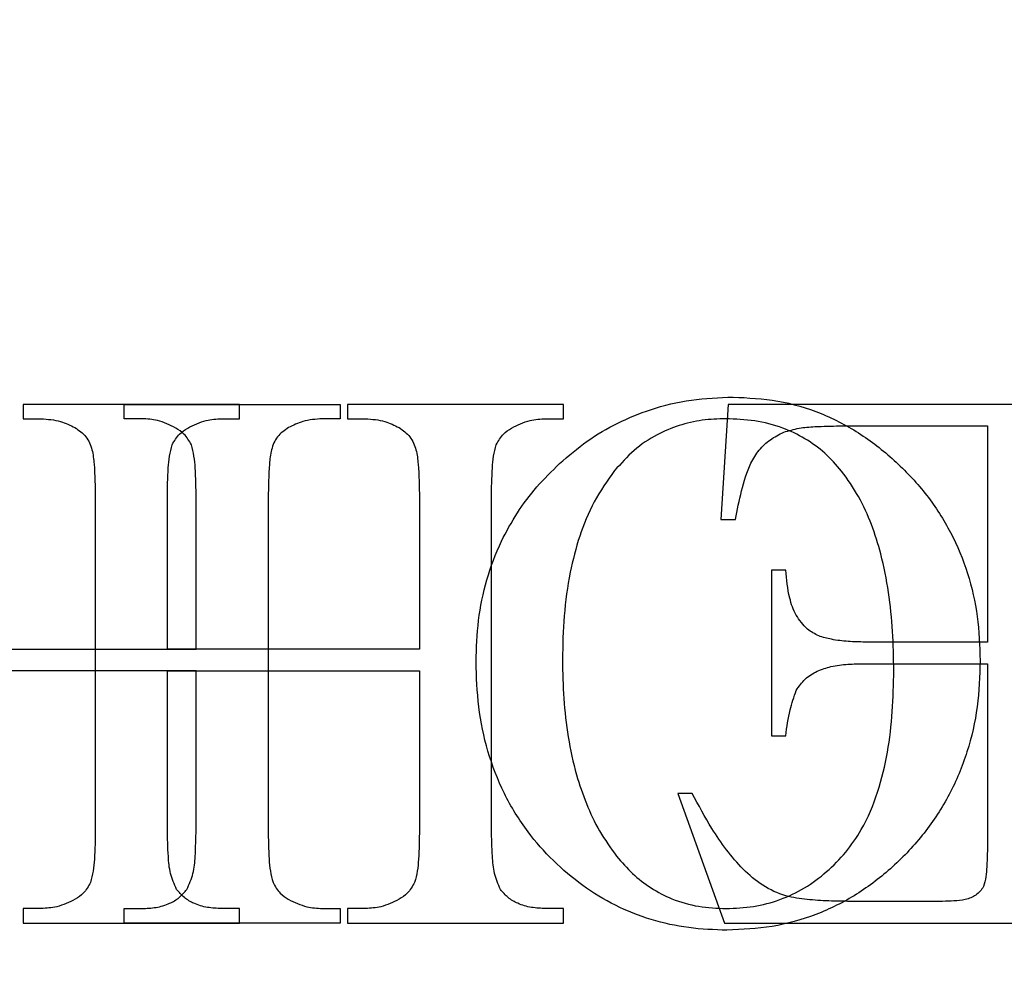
# Model space of a CAD drawing. Header units: millimetres. Extents: x 250 to 59450, y 0 to 41800.
# Tile 128 of 148: x 44051 to 44184, y 30164 to 30291. Entities that reach past the tile are written whole.
import ezdxf

# ---------------------------------------------------------------- set-up
doc = ezdxf.new("R2010")
doc.units = ezdxf.units.MM
doc.header["$LTSCALE"] = 50
doc.layers.add('MASS', color=29, linetype='Continuous')
doc.styles.add('SLDTEXTSTYLE0', font='TXT', dxfattribs={"width": 0.605})
doc.dimstyles.new('SLDDIMSTYLE2', dxfattribs={"dimtxt": 128.415934, "dimasz": 100, "dimexe": 0, "dimexo": 0.0625, "dimgap": 32.103984, "dimtad": 1, "dimdec": 1, "dimrnd": 1e-09, "dimzin": 12, "dimdsep": 46, "dimtxsty": 'SLDTEXTSTYLE0', "dimsah": 1, "dimcen": 0.09, "dimadec": 0, "dimazin": 3, "dimtfac": 1, "dimtdec": 1, "dimtofl": 0, "dimtmove": 0, "dimatfit": 3, "dimfxl": 1, "dimfrac": 2, "dimtolj": 1, "dimtzin": 12, "dimarcsym": 0})

# ---------------------------------------------------------------- blocks, each defined once
blk = doc.blocks.new('_D_62')
at = {"layer": 'MASS'}
for p, q in [((43561.06, 31683.17), (42660.66, 31683.17)), ((42685.66, 28733.17), (42685.66, 31683.17))]:
    blk.add_line(p, q, dxfattribs=at)
for points in [[(42685.66, 31683.17), (42660.66, 31583.17), (42710.66, 31583.17)], [(42685.66, 28733.17), (42710.66, 28833.17), (42660.66, 28833.17)]]:
    blk.add_solid(points, dxfattribs=at)
at = {"layer": 'MASS', "char_height": 132.292, "attachment_point": 1, "rotation": 90, "style": 'SLDTEXTSTYLE0'}
for s, insert in [('2950', (42515.13, 30232.67)), ('Tor li.', (42515.13, 29791.7))]:
    blk.add_mtext(s, dxfattribs=dict(at, insert=insert))
blk = doc.blocks.new('_D_63')
at = {"layer": 'MASS'}
for p, q in [((43482.36, 31733.17), (42360.52, 31733.17)), ((42385.52, 28733.17), (42385.52, 31733.17))]:
    blk.add_line(p, q, dxfattribs=at)
for points in [[(42385.52, 31733.17), (42360.52, 31633.17), (42410.52, 31633.17)], [(42385.52, 28733.17), (42410.52, 28833.17), (42360.52, 28833.17)]]:
    blk.add_solid(points, dxfattribs=at)
at = {"layer": 'MASS', "attachment_point": 1, "rotation": 90, "style": 'SLDTEXTSTYLE0'}
for s, insert, char_height in [('3000', (42214.99, 30556.55), 132.292), ('Torrahmen li.', (42214.99, 29517.82), 132.2917)]:
    blk.add_mtext(s, dxfattribs=dict(at, insert=insert, char_height=char_height))
blk = doc.blocks.new('_D_64')
at = {"layer": 'MASS'}
for p, q in [((43532.36, 31833.17), (42053.4, 31833.17)), ((42078.4, 28733.17), (42078.4, 31833.17))]:
    blk.add_line(p, q, dxfattribs=at)
for points in [[(42078.4, 31833.17), (42053.4, 31733.17), (42103.4, 31733.17)], [(42078.4, 28733.17), (42103.4, 28833.17), (42053.4, 28833.17)]]:
    blk.add_solid(points, dxfattribs=at)
at = {"layer": 'MASS', "attachment_point": 1, "rotation": 90, "style": 'SLDTEXTSTYLE0'}
for s, insert, char_height in [('3100', (41907.87, 30689.85), 132.292), ('UK Filterdecke', (41907.87, 29484.52), 132.2917)]:
    blk.add_mtext(s, dxfattribs=dict(at, insert=insert, char_height=char_height))
blk = doc.blocks.new('_D_65')
at = {"layer": 'MASS'}
for p, q in [((43482.36, 32585.17), (41743.97, 32585.17)), ((41768.97, 28733.17), (41768.97, 32585.17))]:
    blk.add_line(p, q, dxfattribs=at)
for points in [[(41768.97, 32585.17), (41743.97, 32485.17), (41793.97, 32485.17)], [(41768.97, 28733.17), (41793.97, 28833.17), (41743.97, 28833.17)]]:
    blk.add_solid(points, dxfattribs=at)
at = {"layer": 'MASS', "char_height": 132.292, "attachment_point": 1, "rotation": 90, "style": 'SLDTEXTSTYLE0'}
for s, insert in [('3852', (41598.44, 30913.96)), ('OK Kabine', (41598.44, 30012.41))]:
    blk.add_mtext(s, dxfattribs=dict(at, insert=insert))
blk = doc.blocks.new('_D_68')
at = {"layer": 'MASS'}
blk.add_line((41220.28, 34063.17), (41220.28, 28733.17), dxfattribs=at)
for points in [[(41220.28, 34063.17), (41195.28, 33963.17), (41245.28, 33963.17)], [(41220.28, 28733.17), (41245.28, 28833.17), (41195.28, 28833.17)]]:
    blk.add_solid(points, dxfattribs=at)
at = {"layer": 'MASS', "insert": (41049.75, 31202.19), "char_height": 132.292, "attachment_point": 1, "rotation": 90, "style": 'SLDTEXTSTYLE0'}
blk.add_mtext('5330', dxfattribs=at)

msp = doc.modelspace()

# ---------------------------------------------------------------- linework, layer by layer
at = {"color": 216, "linetype": 'Continuous', "lineweight": 25, "true_color": 0x80007d}
for p, q in [((44051.47, 30239.17), (44051.47, 30237.23)), ((44080.63, 30239.17), (44051.47, 30239.17)), ((44080.63, 30239.17), (44051.47, 30239.17)), ((44051.47, 30239.17), (44051.47, 30237.23)), ((44065.08, 30239.17), (44094.24, 30239.17)), ((44065.08, 30237.23), (44065.08, 30239.17)), ((44065.08, 30237.23), (44065.08, 30239.17)), ((44065.08, 30239.17), (44094.24, 30239.17)), ((44080.63, 30237.23), (44080.63, 30239.17)), ((44080.63, 30237.23), (44080.63, 30239.17)), ((44094.24, 30239.17), (44094.24, 30237.23)), ((44094.24, 30239.17), (44094.24, 30237.23)), ((44124.38, 30239.17), (44095.22, 30239.17)), ((44095.22, 30239.17), (44095.22, 30237.23)), ((44095.22, 30239.17), (44095.22, 30237.23)), ((44124.38, 30239.17), (44095.22, 30239.17)), ((44124.38, 30237.23), (44124.38, 30239.17)), ((44124.38, 30237.23), (44124.38, 30239.17)), ((44146.61, 30239.17), (44145.63, 30223.62)), ((44146.61, 30239.17), (44145.63, 30223.62)), ((44201.05, 30239.17), (44146.61, 30239.17)), ((44201.05, 30239.17), (44146.61, 30239.17)), ((44051.47, 30237.23), (44053.87, 30237.23)), ((44051.47, 30237.23), (44053.87, 30237.23)), ((44067.48, 30237.23), (44065.08, 30237.23)), ((44067.48, 30237.23), (44065.08, 30237.23)), ((44078.23, 30237.23), (44080.63, 30237.23)), ((44078.23, 30237.23), (44080.63, 30237.23)), ((44094.24, 30237.23), (44091.84, 30237.23)), ((44094.24, 30237.23), (44091.84, 30237.23)), ((44095.22, 30237.23), (44097.66, 30237.23)), ((44095.22, 30237.23), (44097.66, 30237.23)), ((44121.98, 30237.23), (44124.38, 30237.23)), ((44121.98, 30237.23), (44124.38, 30237.23)), ((44161.67, 30236.26), (44181.61, 30236.26)), ((44161.67, 30236.26), (44181.61, 30236.26)), ((44181.61, 30236.26), (44181.61, 30207.09)), ((44181.61, 30236.26), (44181.61, 30207.09)), ((44061.19, 30226.54), (44061.19, 30181.81)), ((44061.19, 30226.54), (44061.19, 30181.81)), ((44070.91, 30206.12), (44070.91, 30226.54)), ((44070.91, 30206.12), (44070.91, 30226.54)), ((44074.8, 30206.12), (44074.8, 30226.54)), ((44074.8, 30206.12), (44074.8, 30226.54)), ((44084.52, 30226.54), (44084.52, 30181.81)), ((44084.52, 30226.54), (44084.52, 30181.81)), ((44104.94, 30226.54), (44104.94, 30206.12)), ((44104.94, 30226.54), (44104.94, 30206.12)), ((44114.66, 30181.81), (44114.66, 30226.54)), ((44114.66, 30181.81), (44114.66, 30226.54)), ((44145.63, 30223.62), (44147.58, 30223.62)), ((44145.63, 30223.62), (44147.58, 30223.62)), ((44152.44, 30216.81), (44152.44, 30194.45)), ((44154.38, 30216.81), (44152.44, 30216.81)), ((44154.38, 30216.81), (44152.44, 30216.81)), ((44152.44, 30216.81), (44152.44, 30194.45)), ((44181.61, 30207.09), (44165.08, 30207.09)), ((44181.61, 30207.09), (44165.08, 30207.09)), ((44040.77, 30206.12), (44074.8, 30206.12)), ((44040.77, 30206.12), (44074.8, 30206.12)), ((44104.94, 30206.12), (44070.91, 30206.12)), ((44104.94, 30206.12), (44070.91, 30206.12)), ((44074.8, 30203.2), (44040.77, 30203.2)), ((44074.8, 30203.2), (44040.77, 30203.2)), ((44070.91, 30203.2), (44104.94, 30203.2)), ((44070.91, 30181.81), (44070.91, 30203.2)), ((44070.91, 30181.81), (44070.91, 30203.2)), ((44070.91, 30203.2), (44104.94, 30203.2)), ((44074.8, 30181.81), (44074.8, 30203.2)), ((44074.8, 30181.81), (44074.8, 30203.2)), ((44104.94, 30203.2), (44104.94, 30181.81)), ((44104.94, 30203.2), (44104.94, 30181.81)), ((44165.08, 30204.17), (44181.61, 30204.17)), ((44165.08, 30204.17), (44181.61, 30204.17)), ((44181.61, 30204.17), (44181.61, 30180.23)), ((44181.61, 30204.17), (44181.61, 30180.23)), ((44152.44, 30194.45), (44154.38, 30194.45)), ((44152.44, 30194.45), (44154.38, 30194.45)), ((44139.8, 30186.67), (44146.1, 30169.17)), ((44141.74, 30186.67), (44139.8, 30186.67)), ((44141.74, 30186.67), (44139.8, 30186.67)), ((44139.8, 30186.67), (44146.1, 30169.17)), ((44053.87, 30171.12), (44051.47, 30171.12)), ((44051.47, 30171.12), (44051.47, 30169.17)), ((44051.47, 30171.12), (44051.47, 30169.17)), ((44053.87, 30171.12), (44051.47, 30171.12)), ((44065.08, 30171.12), (44067.48, 30171.12)), ((44065.08, 30169.17), (44065.08, 30171.12)), ((44065.08, 30171.12), (44067.48, 30171.12)), ((44065.08, 30169.17), (44065.08, 30171.12)), ((44080.63, 30171.12), (44078.23, 30171.12)), ((44080.63, 30171.12), (44078.23, 30171.12)), ((44080.63, 30169.17), (44080.63, 30171.12)), ((44080.63, 30169.17), (44080.63, 30171.12)), ((44091.84, 30171.12), (44094.24, 30171.12)), ((44091.84, 30171.12), (44094.24, 30171.12)), ((44094.24, 30171.12), (44094.24, 30169.17)), ((44094.24, 30171.12), (44094.24, 30169.17)), ((44097.66, 30171.12), (44095.22, 30171.12)), ((44095.22, 30171.12), (44095.22, 30169.17)), ((44095.22, 30171.12), (44095.22, 30169.17)), ((44097.66, 30171.12), (44095.22, 30171.12)), ((44124.38, 30171.12), (44121.98, 30171.12)), ((44124.38, 30171.12), (44121.98, 30171.12)), ((44124.38, 30169.17), (44124.38, 30171.12)), ((44124.38, 30169.17), (44124.38, 30171.12)), ((44175.54, 30172.09), (44163.09, 30172.09)), ((44175.54, 30172.09), (44163.09, 30172.09)), ((44051.47, 30169.17), (44080.63, 30169.17)), ((44051.47, 30169.17), (44080.63, 30169.17)), ((44094.24, 30169.17), (44065.08, 30169.17)), ((44094.24, 30169.17), (44065.08, 30169.17)), ((44095.22, 30169.17), (44124.38, 30169.17)), ((44095.22, 30169.17), (44124.38, 30169.17)), ((44146.1, 30169.17), (44201.05, 30169.17)), ((44146.1, 30169.17), (44201.05, 30169.17))]:
    msp.add_line(p, q, dxfattribs=at)
for points, knots in [([(44123.85, 30231.17), (44125.06, 30232.21), (44127.49, 30234.3), (44131.66, 30236.72), (44136.37, 30238.66), (44141.62, 30239.93), (44145.39, 30240.07), (44147.27, 30240.15)], [0, 0, 0, 0, 0.186685, 0.373385, 0.560069, 0.780027, 1, 1, 1, 1]), ([(44123.85, 30231.17), (44125.06, 30232.21), (44127.49, 30234.3), (44131.66, 30236.72), (44136.37, 30238.66), (44141.62, 30239.93), (44145.39, 30240.07), (44147.27, 30240.15)], [0, 0, 0, 0, 0.186685, 0.373385, 0.560069, 0.780027, 1, 1, 1, 1]), ([(44147.27, 30240.15), (44149.3, 30240.05), (44153.35, 30239.84), (44159.23, 30238.11), (44164.63, 30235.26), (44169.4, 30231.46), (44173.53, 30227.02), (44176.8, 30221.95), (44179.08, 30216.41), (44180.41, 30210.56), (44180.56, 30206.57), (44180.63, 30204.58)], [0, 0, 0, 0, 0.111971, 0.22395, 0.33593, 0.447928, 0.559949, 0.669939, 0.779931, 0.889967, 1, 1, 1, 1]), ([(44147.27, 30240.15), (44149.3, 30240.05), (44153.35, 30239.84), (44159.23, 30238.11), (44164.63, 30235.26), (44169.4, 30231.46), (44173.53, 30227.02), (44176.8, 30221.95), (44179.08, 30216.41), (44180.41, 30210.56), (44180.56, 30206.57), (44180.63, 30204.58)], [0, 0, 0, 0, 0.111971, 0.22395, 0.33593, 0.447928, 0.559949, 0.669939, 0.779931, 0.889967, 1, 1, 1, 1]), ([(44053.87, 30237.23), (44054.76, 30237.16), (44056.37, 30237.05), (44057.81, 30236.34), (44058.44, 30236.03)], [0, 0, 0, 0, 0.559857, 1, 1, 1, 1]), ([(44053.87, 30237.23), (44054.76, 30237.16), (44056.37, 30237.05), (44057.81, 30236.34), (44058.44, 30236.03)], [0, 0, 0, 0, 0.559857, 1, 1, 1, 1]), ([(44072.05, 30235.97), (44071.24, 30236.37), (44069.79, 30237.09), (44068.19, 30237.19), (44067.48, 30237.23)], [0, 0, 0, 0, 0.559868, 1, 1, 1, 1]), ([(44072.05, 30235.97), (44071.24, 30236.37), (44069.79, 30237.09), (44068.19, 30237.19), (44067.48, 30237.23)], [0, 0, 0, 0, 0.559868, 1, 1, 1, 1]), ([(44073.66, 30235.97), (44074.47, 30236.37), (44075.92, 30237.09), (44077.53, 30237.19), (44078.23, 30237.23)], [0, 0, 0, 0, 0.559868, 1, 1, 1, 1]), ([(44073.66, 30235.97), (44074.47, 30236.37), (44075.92, 30237.09), (44077.53, 30237.19), (44078.23, 30237.23)], [0, 0, 0, 0, 0.559868, 1, 1, 1, 1]), ([(44091.84, 30237.23), (44090.95, 30237.16), (44089.34, 30237.05), (44087.9, 30236.34), (44087.27, 30236.03)], [0, 0, 0, 0, 0.559857, 1, 1, 1, 1]), ([(44091.84, 30237.23), (44090.95, 30237.16), (44089.34, 30237.05), (44087.9, 30236.34), (44087.27, 30236.03)], [0, 0, 0, 0, 0.559857, 1, 1, 1, 1]), ([(44097.66, 30237.23), (44098.55, 30237.16), (44100.14, 30237.04), (44101.56, 30236.34), (44102.19, 30236.03)], [0, 0, 0, 0, 0.559793, 1, 1, 1, 1]), ([(44097.66, 30237.23), (44098.55, 30237.16), (44100.14, 30237.04), (44101.56, 30236.34), (44102.19, 30236.03)], [0, 0, 0, 0, 0.559793, 1, 1, 1, 1]), ([(44117.36, 30235.97), (44118.18, 30236.37), (44119.65, 30237.09), (44121.27, 30237.19), (44121.98, 30237.23)], [0, 0, 0, 0, 0.5599069, 1, 1, 1, 1]), ([(44117.36, 30235.97), (44118.18, 30236.37), (44119.65, 30237.09), (44121.27, 30237.19), (44121.98, 30237.23)], [0, 0, 0, 0, 0.5599069, 1, 1, 1, 1]), ([(44146.3, 30237.23), (44145.23, 30237.19), (44143.1, 30237.12), (44139.96, 30236.39), (44136.81, 30235.08), (44133.81, 30233.06), (44132.13, 30231.17), (44131.29, 30230.23)], [0, 0, 0, 0, 0.186717, 0.373461, 0.560115, 0.780011, 1, 1, 1, 1]), ([(44146.3, 30237.23), (44145.23, 30237.19), (44143.1, 30237.12), (44139.96, 30236.39), (44136.81, 30235.08), (44133.81, 30233.06), (44132.13, 30231.17), (44131.29, 30230.23)], [0, 0, 0, 0, 0.186717, 0.373461, 0.560115, 0.780011, 1, 1, 1, 1]), ([(44161.92, 30230.17), (44161.19, 30231), (44159.73, 30232.67), (44157.01, 30234.61), (44153.84, 30236.15), (44150.21, 30237.07), (44147.6, 30237.18), (44146.3, 30237.23)], [0, 0, 0, 0, 0.186636, 0.373368, 0.560029, 0.780001, 1, 1, 1, 1]), ([(44161.92, 30230.17), (44161.19, 30231), (44159.73, 30232.67), (44157.01, 30234.61), (44153.84, 30236.15), (44150.21, 30237.07), (44147.6, 30237.18), (44146.3, 30237.23)], [0, 0, 0, 0, 0.186636, 0.373368, 0.560029, 0.780001, 1, 1, 1, 1]), ([(44154.11, 30235.41), (44154.8, 30235.61), (44156.17, 30236.01), (44158.72, 30236.21), (44160.55, 30236.24), (44161.67, 30236.26)], [0, 0, 0, 0, 0.27963, 0.56002, 1, 1, 1, 1]), ([(44154.11, 30235.41), (44154.8, 30235.61), (44156.17, 30236.01), (44158.72, 30236.21), (44160.55, 30236.24), (44161.67, 30236.26)], [0, 0, 0, 0, 0.27963, 0.56002, 1, 1, 1, 1]), ([(44058.44, 30236.03), (44058.98, 30235.66), (44060.06, 30234.91), (44060.83, 30233.04), (44061.13, 30230.24), (44061.16, 30228.06), (44061.19, 30226.54)], [0, 0, 0, 0, 0.185984, 0.371912, 0.558946, 1, 1, 1, 1]), ([(44058.44, 30236.03), (44058.98, 30235.66), (44060.06, 30234.91), (44060.83, 30233.04), (44061.13, 30230.24), (44061.16, 30228.06), (44061.19, 30226.54)], [0, 0, 0, 0, 0.185984, 0.371912, 0.558946, 1, 1, 1, 1]), ([(44071.56, 30233.72), (44071.86, 30234.24), (44072.38, 30235.16), (44073.27, 30235.72), (44073.66, 30235.97)], [0, 0, 0, 0, 0.558833, 1, 1, 1, 1]), ([(44071.56, 30233.72), (44071.86, 30234.24), (44072.38, 30235.16), (44073.27, 30235.72), (44073.66, 30235.97)], [0, 0, 0, 0, 0.558833, 1, 1, 1, 1]), ([(44074.15, 30233.72), (44073.86, 30234.24), (44073.33, 30235.16), (44072.44, 30235.72), (44072.05, 30235.97)], [0, 0, 0, 0, 0.5588329, 1, 1, 1, 1]), ([(44074.15, 30233.72), (44073.86, 30234.24), (44073.33, 30235.16), (44072.44, 30235.72), (44072.05, 30235.97)], [0, 0, 0, 0, 0.5588329, 1, 1, 1, 1]), ([(44087.27, 30236.03), (44086.73, 30235.66), (44085.65, 30234.91), (44084.88, 30233.04), (44084.58, 30230.24), (44084.55, 30228.06), (44084.52, 30226.54)], [0, 0, 0, 0, 0.185984, 0.371912, 0.558946, 1, 1, 1, 1]), ([(44087.27, 30236.03), (44086.73, 30235.66), (44085.65, 30234.91), (44084.88, 30233.04), (44084.58, 30230.24), (44084.55, 30228.06), (44084.52, 30226.54)], [0, 0, 0, 0, 0.185984, 0.371912, 0.558946, 1, 1, 1, 1]), ([(44102.19, 30236.03), (44102.72, 30235.65), (44103.79, 30234.89), (44104.57, 30233.03), (44104.88, 30230.24), (44104.91, 30228.06), (44104.94, 30226.54)], [0, 0, 0, 0, 0.185928, 0.371858, 0.558986, 1, 1, 1, 1]), ([(44102.19, 30236.03), (44102.72, 30235.65), (44103.79, 30234.89), (44104.57, 30233.03), (44104.88, 30230.24), (44104.91, 30228.06), (44104.94, 30226.54)], [0, 0, 0, 0, 0.185928, 0.371858, 0.558986, 1, 1, 1, 1]), ([(44115.31, 30233.72), (44115.6, 30234.23), (44116.1, 30235.15), (44116.98, 30235.72), (44117.36, 30235.97)], [0, 0, 0, 0, 0.559036, 1, 1, 1, 1]), ([(44115.31, 30233.72), (44115.6, 30234.23), (44116.1, 30235.15), (44116.98, 30235.72), (44117.36, 30235.97)], [0, 0, 0, 0, 0.559036, 1, 1, 1, 1]), ([(44147.58, 30223.62), (44147.84, 30224.91), (44148.37, 30227.49), (44149.3, 30230.71), (44150.72, 30233.04), (44152.25, 30234.47), (44153.49, 30235.1), (44154.11, 30235.41)], [0, 0, 0, 0, 0.280242, 0.560138, 0.706709, 0.853394, 1, 1, 1, 1]), ([(44147.58, 30223.62), (44147.84, 30224.91), (44148.37, 30227.49), (44149.3, 30230.71), (44150.72, 30233.04), (44152.25, 30234.47), (44153.49, 30235.1), (44154.11, 30235.41)], [0, 0, 0, 0, 0.280242, 0.560138, 0.706709, 0.853394, 1, 1, 1, 1]), ([(44070.91, 30226.54), (44070.93, 30227.89), (44070.96, 30229.77), (44071.16, 30232.18), (44071.43, 30233.21), (44071.56, 30233.72)], [0, 0, 0, 0, 0.560168, 0.780261, 1, 1, 1, 1]), ([(44070.91, 30226.54), (44070.93, 30227.89), (44070.96, 30229.77), (44071.16, 30232.18), (44071.43, 30233.21), (44071.56, 30233.72)], [0, 0, 0, 0, 0.560168, 0.780261, 1, 1, 1, 1]), ([(44074.8, 30226.54), (44074.78, 30227.89), (44074.75, 30229.77), (44074.55, 30232.18), (44074.28, 30233.21), (44074.15, 30233.72)], [0, 0, 0, 0, 0.560168, 0.780261, 1, 1, 1, 1]), ([(44074.8, 30226.54), (44074.78, 30227.89), (44074.75, 30229.77), (44074.55, 30232.18), (44074.28, 30233.21), (44074.15, 30233.72)], [0, 0, 0, 0, 0.560168, 0.780261, 1, 1, 1, 1]), ([(44114.66, 30226.54), (44114.68, 30227.89), (44114.71, 30229.77), (44114.91, 30232.18), (44115.18, 30233.21), (44115.31, 30233.72)], [0, 0, 0, 0, 0.560168, 0.780261, 1, 1, 1, 1]), ([(44114.66, 30226.54), (44114.68, 30227.89), (44114.71, 30229.77), (44114.91, 30232.18), (44115.18, 30233.21), (44115.31, 30233.72)], [0, 0, 0, 0, 0.560168, 0.780261, 1, 1, 1, 1]), ([(44112.58, 30204.43), (44112.64, 30206.29), (44112.77, 30210.02), (44113.9, 30215.51), (44115.74, 30220.38), (44118.08, 30224.56), (44120.71, 30228.09), (44122.8, 30230.14), (44123.85, 30231.17)], [0, 0, 0, 0, 0.1866696, 0.3733225, 0.5599444, 0.7065994, 0.853311, 1, 1, 1, 1]), ([(44112.58, 30204.43), (44112.64, 30206.29), (44112.77, 30210.02), (44113.9, 30215.51), (44115.74, 30220.38), (44118.08, 30224.56), (44120.71, 30228.09), (44122.8, 30230.14), (44123.85, 30231.17)], [0, 0, 0, 0, 0.1866696, 0.3733225, 0.5599444, 0.7065994, 0.853311, 1, 1, 1, 1]), ([(44131.29, 30230.23), (44130.32, 30228.86), (44128.36, 30226.11), (44126.47, 30221.4), (44125.14, 30216.23), (44124.37, 30210.63), (44124.28, 30206.67), (44124.24, 30204.69)], [0, 0, 0, 0, 0.1865372, 0.373179, 0.5598885, 0.7799399, 1, 1, 1, 1]), ([(44131.29, 30230.23), (44130.32, 30228.86), (44128.36, 30226.11), (44126.47, 30221.4), (44125.14, 30216.23), (44124.37, 30210.63), (44124.28, 30206.67), (44124.24, 30204.69)], [0, 0, 0, 0, 0.1865372, 0.373179, 0.5598885, 0.7799399, 1, 1, 1, 1]), ([(44168.97, 30203.25), (44168.94, 30205.01), (44168.89, 30208.54), (44168.33, 30213.8), (44167.39, 30218.63), (44166.02, 30222.96), (44164.34, 30226.78), (44162.73, 30229.04), (44161.92, 30230.17)], [0, 0, 0, 0, 0.186692, 0.3734, 0.560047, 0.706704, 0.853426, 1, 1, 1, 1]), ([(44168.97, 30203.25), (44168.94, 30205.01), (44168.89, 30208.54), (44168.33, 30213.8), (44167.39, 30218.63), (44166.02, 30222.96), (44164.34, 30226.78), (44162.73, 30229.04), (44161.92, 30230.17)], [0, 0, 0, 0, 0.186692, 0.3734, 0.560047, 0.706704, 0.853426, 1, 1, 1, 1]), ([(44157.3, 30208.82), (44156.75, 30209.43), (44155.66, 30210.65), (44154.7, 30213.46), (44154.5, 30215.54), (44154.38, 30216.81)], [0, 0, 0, 0, 0.279348, 0.559591, 1, 1, 1, 1]), ([(44157.3, 30208.82), (44156.75, 30209.43), (44155.66, 30210.65), (44154.7, 30213.46), (44154.5, 30215.54), (44154.38, 30216.81)], [0, 0, 0, 0, 0.279348, 0.559591, 1, 1, 1, 1]), ([(44165.08, 30207.09), (44164.32, 30207.1), (44162.8, 30207.12), (44160.72, 30207.4), (44158.8, 30207.84), (44157.8, 30208.49), (44157.3, 30208.82)], [0, 0, 0, 0, 0.280379, 0.560617, 0.780763, 1, 1, 1, 1]), ([(44165.08, 30207.09), (44164.32, 30207.1), (44162.8, 30207.12), (44160.72, 30207.4), (44158.8, 30207.84), (44157.8, 30208.49), (44157.3, 30208.82)], [0, 0, 0, 0, 0.280379, 0.560617, 0.780763, 1, 1, 1, 1]), ([(44146.45, 30168.2), (44144.73, 30168.26), (44141.27, 30168.39), (44136.18, 30169.52), (44131.34, 30171.43), (44126.9, 30174.14), (44122.93, 30177.5), (44119.29, 30181.63), (44116.23, 30186.59), (44114.03, 30192.31), (44112.78, 30198.32), (44112.64, 30202.4), (44112.58, 30204.43)], [0, 0, 0, 0, 0.093331, 0.186695, 0.280037, 0.373361, 0.466686, 0.560037, 0.669992, 0.779978, 0.88998, 1, 1, 1, 1]), ([(44146.45, 30168.2), (44144.73, 30168.26), (44141.27, 30168.39), (44136.18, 30169.52), (44131.34, 30171.43), (44126.9, 30174.14), (44122.93, 30177.5), (44119.29, 30181.63), (44116.23, 30186.59), (44114.03, 30192.31), (44112.78, 30198.32), (44112.64, 30202.4), (44112.58, 30204.43)], [0, 0, 0, 0, 0.093331, 0.186695, 0.280037, 0.373361, 0.466686, 0.560037, 0.669992, 0.779978, 0.88998, 1, 1, 1, 1]), ([(44124.24, 30204.69), (44124.28, 30202.95), (44124.34, 30199.46), (44124.95, 30194.27), (44125.95, 30189.5), (44127.42, 30185.27), (44129.15, 30181.52), (44130.75, 30179.3), (44131.55, 30178.18)], [0, 0, 0, 0, 0.186696, 0.373366, 0.560024, 0.706685, 0.85339, 1, 1, 1, 1]), ([(44124.24, 30204.69), (44124.28, 30202.95), (44124.34, 30199.46), (44124.95, 30194.27), (44125.95, 30189.5), (44127.42, 30185.27), (44129.15, 30181.52), (44130.75, 30179.3), (44131.55, 30178.18)], [0, 0, 0, 0, 0.186696, 0.373366, 0.560024, 0.706685, 0.85339, 1, 1, 1, 1]), ([(44180.63, 30204.58), (44180.56, 30202.5), (44180.42, 30198.34), (44179.01, 30192.23), (44176.63, 30186.44), (44173.19, 30181.2), (44168.94, 30176.66), (44164.03, 30172.89), (44158.53, 30170.14), (44152.58, 30168.49), (44148.5, 30168.3), (44146.45, 30168.2)], [0, 0, 0, 0, 0.112036, 0.224069, 0.336049, 0.448033, 0.560045, 0.67004, 0.780011, 0.889996, 1, 1, 1, 1]), ([(44180.63, 30204.58), (44180.56, 30202.5), (44180.42, 30198.34), (44179.01, 30192.23), (44176.63, 30186.44), (44173.19, 30181.2), (44168.94, 30176.66), (44164.03, 30172.89), (44158.53, 30170.14), (44152.58, 30168.49), (44148.5, 30168.3), (44146.45, 30168.2)], [0, 0, 0, 0, 0.112036, 0.224069, 0.336049, 0.448033, 0.560045, 0.67004, 0.780011, 0.889996, 1, 1, 1, 1]), ([(44146.35, 30171.12), (44147.58, 30171.17), (44150.04, 30171.27), (44153.63, 30172.24), (44156.99, 30173.81), (44159.96, 30176.03), (44162.55, 30178.68), (44165.03, 30182.23), (44166.93, 30186.81), (44168.21, 30192.2), (44168.86, 30197.71), (44168.93, 30201.4), (44168.97, 30203.25)], [0, 0, 0, 0, 0.083332, 0.166663, 0.249952, 0.333265, 0.416618, 0.499949, 0.624876, 0.749879, 0.874926, 1, 1, 1, 1]), ([(44146.35, 30171.12), (44147.58, 30171.17), (44150.04, 30171.27), (44153.63, 30172.24), (44156.99, 30173.81), (44159.96, 30176.03), (44162.55, 30178.68), (44165.03, 30182.23), (44166.93, 30186.81), (44168.21, 30192.2), (44168.86, 30197.71), (44168.93, 30201.4), (44168.97, 30203.25)], [0, 0, 0, 0, 0.083332, 0.166663, 0.249952, 0.333265, 0.416618, 0.499949, 0.624876, 0.749879, 0.874926, 1, 1, 1, 1]), ([(44155.8, 30200.56), (44156.17, 30201.1), (44156.91, 30202.18), (44158.62, 30203.22), (44160.59, 30203.86), (44162.77, 30204.13), (44164.31, 30204.16), (44165.08, 30204.17)], [0, 0, 0, 0, 0.186084, 0.372592, 0.559332, 0.779648, 1, 1, 1, 1]), ([(44155.8, 30200.56), (44156.17, 30201.1), (44156.91, 30202.18), (44158.62, 30203.22), (44160.59, 30203.86), (44162.77, 30204.13), (44164.31, 30204.16), (44165.08, 30204.17)], [0, 0, 0, 0, 0.186084, 0.372592, 0.559332, 0.779648, 1, 1, 1, 1]), ([(44154.38, 30194.45), (44154.54, 30195.62), (44154.82, 30197.7), (44155.5, 30199.69), (44155.8, 30200.56)], [0, 0, 0, 0, 0.56037, 1, 1, 1, 1]), ([(44154.38, 30194.45), (44154.54, 30195.62), (44154.82, 30197.7), (44155.5, 30199.69), (44155.8, 30200.56)], [0, 0, 0, 0, 0.56037, 1, 1, 1, 1]), ([(44148.63, 30176.42), (44147.85, 30177.28), (44146.31, 30179.01), (44144.02, 30182.46), (44142.61, 30185.08), (44141.74, 30186.67)], [0, 0, 0, 0, 0.27992, 0.560049, 1, 1, 1, 1]), ([(44148.63, 30176.42), (44147.85, 30177.28), (44146.31, 30179.01), (44144.02, 30182.46), (44142.61, 30185.08), (44141.74, 30186.67)], [0, 0, 0, 0, 0.27992, 0.560049, 1, 1, 1, 1]), ([(44061.19, 30181.81), (44061.17, 30180.47), (44061.14, 30178.59), (44060.94, 30176.18), (44060.67, 30175.16), (44060.54, 30174.64)], [0, 0, 0, 0, 0.560129, 0.780211, 1, 1, 1, 1]), ([(44061.19, 30181.81), (44061.17, 30180.47), (44061.14, 30178.59), (44060.94, 30176.18), (44060.67, 30175.16), (44060.54, 30174.64)], [0, 0, 0, 0, 0.560129, 0.780211, 1, 1, 1, 1]), ([(44072.16, 30173.7), (44071.84, 30174.41), (44071.22, 30175.83), (44070.99, 30178.61), (44070.94, 30180.6), (44070.91, 30181.81)], [0, 0, 0, 0, 0.278887, 0.559282, 1, 1, 1, 1]), ([(44072.16, 30173.7), (44071.84, 30174.41), (44071.22, 30175.83), (44070.99, 30178.61), (44070.94, 30180.6), (44070.91, 30181.81)], [0, 0, 0, 0, 0.278887, 0.559282, 1, 1, 1, 1]), ([(44073.55, 30173.7), (44073.87, 30174.41), (44074.49, 30175.83), (44074.72, 30178.61), (44074.77, 30180.6), (44074.8, 30181.81)], [0, 0, 0, 0, 0.278887, 0.559282, 1, 1, 1, 1]), ([(44073.55, 30173.7), (44073.87, 30174.41), (44074.49, 30175.83), (44074.72, 30178.61), (44074.77, 30180.6), (44074.8, 30181.81)], [0, 0, 0, 0, 0.278887, 0.559282, 1, 1, 1, 1]), ([(44084.52, 30181.81), (44084.54, 30180.47), (44084.57, 30178.59), (44084.77, 30176.18), (44085.04, 30175.16), (44085.18, 30174.64)], [0, 0, 0, 0, 0.560129, 0.780211, 1, 1, 1, 1]), ([(44084.52, 30181.81), (44084.54, 30180.47), (44084.57, 30178.59), (44084.77, 30176.18), (44085.04, 30175.16), (44085.18, 30174.64)], [0, 0, 0, 0, 0.560129, 0.780211, 1, 1, 1, 1]), ([(44104.94, 30181.81), (44104.92, 30180.47), (44104.89, 30178.59), (44104.69, 30176.18), (44104.42, 30175.16), (44104.29, 30174.64)], [0, 0, 0, 0, 0.560129, 0.780211, 1, 1, 1, 1]), ([(44104.94, 30181.81), (44104.92, 30180.47), (44104.89, 30178.59), (44104.69, 30176.18), (44104.42, 30175.16), (44104.29, 30174.64)], [0, 0, 0, 0, 0.560129, 0.780211, 1, 1, 1, 1]), ([(44115.86, 30173.7), (44115.56, 30174.41), (44114.97, 30175.85), (44114.73, 30178.62), (44114.69, 30180.6), (44114.66, 30181.81)], [0, 0, 0, 0, 0.278669, 0.559153, 1, 1, 1, 1]), ([(44115.86, 30173.7), (44115.56, 30174.41), (44114.97, 30175.85), (44114.73, 30178.62), (44114.69, 30180.6), (44114.66, 30181.81)], [0, 0, 0, 0, 0.278669, 0.559153, 1, 1, 1, 1]), ([(44181.61, 30180.23), (44181.6, 30179.08), (44181.59, 30177.47), (44181.43, 30175.42), (44181.15, 30174), (44180.11, 30172.83), (44178.63, 30172.28), (44177.09, 30172.13), (44176.06, 30172.1), (44175.54, 30172.09)], [0, 0, 0, 0, 0.2804457, 0.3906024, 0.5000598, 0.6252551, 0.7496711, 0.8747751, 1, 1, 1, 1]), ([(44181.61, 30180.23), (44181.6, 30179.08), (44181.59, 30177.47), (44181.43, 30175.42), (44181.15, 30174), (44180.11, 30172.83), (44178.63, 30172.28), (44177.09, 30172.13), (44176.06, 30172.1), (44175.54, 30172.09)], [0, 0, 0, 0, 0.2804457, 0.3906024, 0.5000598, 0.6252551, 0.7496711, 0.8747751, 1, 1, 1, 1]), ([(44131.55, 30178.18), (44132.24, 30177.38), (44133.63, 30175.78), (44136.16, 30173.83), (44139.16, 30172.27), (44142.6, 30171.28), (44145.1, 30171.17), (44146.35, 30171.12)], [0, 0, 0, 0, 0.1867, 0.373435, 0.560123, 0.780039, 1, 1, 1, 1]), ([(44131.55, 30178.18), (44132.24, 30177.38), (44133.63, 30175.78), (44136.16, 30173.83), (44139.16, 30172.27), (44142.6, 30171.28), (44145.1, 30171.17), (44146.35, 30171.12)], [0, 0, 0, 0, 0.1867, 0.373435, 0.560123, 0.780039, 1, 1, 1, 1]), ([(44163.09, 30172.09), (44162.12, 30172.1), (44160.18, 30172.13), (44157.27, 30172.31), (44154.21, 30172.76), (44151.18, 30174.12), (44149.48, 30175.65), (44148.63, 30176.42)], [0, 0, 0, 0, 0.186882, 0.373743, 0.560557, 0.7801, 1, 1, 1, 1]), ([(44163.09, 30172.09), (44162.12, 30172.1), (44160.18, 30172.13), (44157.27, 30172.31), (44154.21, 30172.76), (44151.18, 30174.12), (44149.48, 30175.65), (44148.63, 30176.42)], [0, 0, 0, 0, 0.186882, 0.373743, 0.560557, 0.7801, 1, 1, 1, 1]), ([(44060.54, 30174.64), (44060.25, 30174.13), (44059.74, 30173.21), (44058.87, 30172.63), (44058.48, 30172.38)], [0, 0, 0, 0, 0.558881, 1, 1, 1, 1]), ([(44060.54, 30174.64), (44060.25, 30174.13), (44059.74, 30173.21), (44058.87, 30172.63), (44058.48, 30172.38)], [0, 0, 0, 0, 0.558881, 1, 1, 1, 1]), ([(44067.48, 30171.12), (44068.12, 30171.15), (44069.4, 30171.2), (44071.12, 30171.72), (44072.56, 30172.55), (44073.22, 30173.32), (44073.55, 30173.7)], [0, 0, 0, 0, 0.2800387, 0.5600021, 0.7798973, 1, 1, 1, 1]), ([(44067.48, 30171.12), (44068.12, 30171.15), (44069.4, 30171.2), (44071.12, 30171.72), (44072.56, 30172.55), (44073.22, 30173.32), (44073.55, 30173.7)], [0, 0, 0, 0, 0.2800387, 0.5600021, 0.7798973, 1, 1, 1, 1]), ([(44078.23, 30171.12), (44077.59, 30171.15), (44076.31, 30171.2), (44074.59, 30171.72), (44073.15, 30172.55), (44072.49, 30173.32), (44072.16, 30173.7)], [0, 0, 0, 0, 0.280039, 0.560002, 0.779897, 1, 1, 1, 1]), ([(44078.23, 30171.12), (44077.59, 30171.15), (44076.31, 30171.2), (44074.59, 30171.72), (44073.15, 30172.55), (44072.49, 30173.32), (44072.16, 30173.7)], [0, 0, 0, 0, 0.280039, 0.560002, 0.779897, 1, 1, 1, 1]), ([(44085.18, 30174.64), (44085.46, 30174.13), (44085.97, 30173.21), (44086.84, 30172.63), (44087.23, 30172.38)], [0, 0, 0, 0, 0.558881, 1, 1, 1, 1]), ([(44085.18, 30174.64), (44085.46, 30174.13), (44085.97, 30173.21), (44086.84, 30172.63), (44087.23, 30172.38)], [0, 0, 0, 0, 0.558881, 1, 1, 1, 1]), ([(44104.29, 30174.64), (44103.99, 30174.13), (44103.47, 30173.21), (44102.58, 30172.63), (44102.19, 30172.38)], [0, 0, 0, 0, 0.558682, 1, 1, 1, 1]), ([(44104.29, 30174.64), (44103.99, 30174.13), (44103.47, 30173.21), (44102.58, 30172.63), (44102.19, 30172.38)], [0, 0, 0, 0, 0.558682, 1, 1, 1, 1]), ([(44121.98, 30171.12), (44121.34, 30171.15), (44120.05, 30171.2), (44118.32, 30171.71), (44116.86, 30172.54), (44116.19, 30173.32), (44115.86, 30173.7)], [0, 0, 0, 0, 0.280038, 0.560008, 0.779909, 1, 1, 1, 1]), ([(44121.98, 30171.12), (44121.34, 30171.15), (44120.05, 30171.2), (44118.32, 30171.71), (44116.86, 30172.54), (44116.19, 30173.32), (44115.86, 30173.7)], [0, 0, 0, 0, 0.280038, 0.560008, 0.779909, 1, 1, 1, 1]), ([(44058.48, 30172.38), (44057.66, 30171.98), (44056.2, 30171.27), (44054.58, 30171.16), (44053.87, 30171.12)], [0, 0, 0, 0, 0.559939, 1, 1, 1, 1]), ([(44058.48, 30172.38), (44057.66, 30171.98), (44056.2, 30171.27), (44054.58, 30171.16), (44053.87, 30171.12)], [0, 0, 0, 0, 0.559939, 1, 1, 1, 1]), ([(44087.23, 30172.38), (44088.05, 30171.98), (44089.51, 30171.27), (44091.13, 30171.16), (44091.84, 30171.12)], [0, 0, 0, 0, 0.559939, 1, 1, 1, 1]), ([(44087.23, 30172.38), (44088.05, 30171.98), (44089.51, 30171.27), (44091.13, 30171.16), (44091.84, 30171.12)], [0, 0, 0, 0, 0.559939, 1, 1, 1, 1]), ([(44102.19, 30172.38), (44101.39, 30171.98), (44099.96, 30171.26), (44098.36, 30171.16), (44097.66, 30171.12)], [0, 0, 0, 0, 0.559915, 1, 1, 1, 1]), ([(44102.19, 30172.38), (44101.39, 30171.98), (44099.96, 30171.26), (44098.36, 30171.16), (44097.66, 30171.12)], [0, 0, 0, 0, 0.559915, 1, 1, 1, 1])]:
    msp.add_open_spline(points, degree=3, knots=knots, dxfattribs=at)

# ---------------------------------------------------------------- dimensions: what is measured, and where the dimension line sits
at = {"layer": 'MASS'}
dim = msp.add_linear_dim(base=(41220.28, 28733.17), p1=(27887.36, 34063.17), p2=(50732.36, 28733.17), angle=90, dimstyle='SLDDIMSTYLE2', dxfattribs=at)
dim.commit()
dim.dimension.update_dxf_attribs({"geometry": '_D_68', "text_midpoint": (41220.28, 31398.17), "dimtype": 160})
for base, p2, text, picture, middle in [((41768.97, 32585.17), (43532.36, 32585.17), 'OK Kabine <>', '_D_65', (41768.97, 30659.17)), ((42078.4, 31833.17), (43582.36, 31833.17), 'UK Filterdecke <>', '_D_64', (42078.4, 30283.17)), ((42385.52, 31733.17), (43532.36, 31733.17), 'Torrahmen li.<>', '_D_63', (42385.52, 30233.17)), ((42685.66, 31683.17), (43611.06, 31683.17), 'Tor li.<>', '_D_62', (42685.66, 30208.17))]:
    dim = msp.add_linear_dim(base=base, p1=(50732.36, 28733.17), p2=p2, angle=90, text=text, dimstyle='SLDDIMSTYLE2', dxfattribs=at)
    dim.commit()
    dim.dimension.update_dxf_attribs({"geometry": picture, "text_midpoint": middle, "dimtype": 160})

doc.saveas('drawing.dxf')
